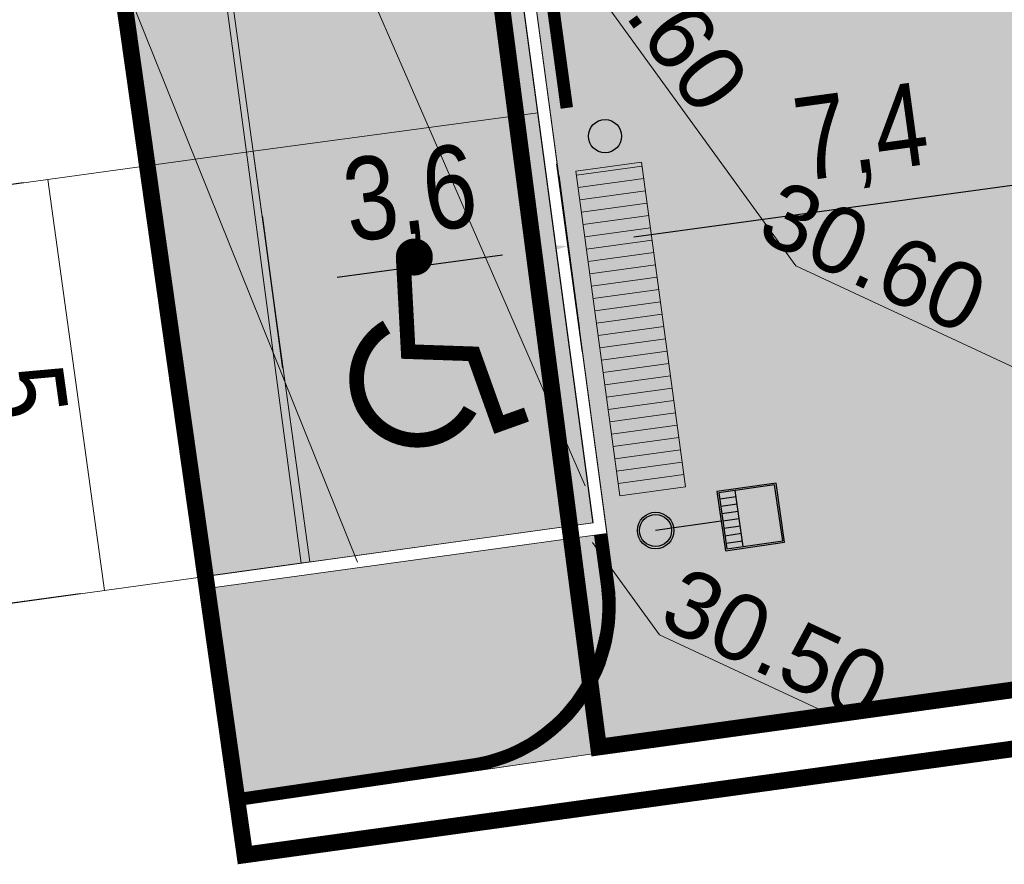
# Model space of a CAD drawing. Header units: metres. Extents: x 737835 to 905050, y 6570742 to 6590316.
# Tile 3 of 64: x 737973 to 737985, y 6589974 to 6589984. Entities that reach past the tile are written whole.
import ezdxf

# ---------------------------------------------------------------- set-up
doc = ezdxf.new("R2010")
doc.units = ezdxf.units.M
doc.header["$LTSCALE"] = 0.5
doc.linetypes.add('DASHED', pattern=[0.75, 0.5, -0.25])
doc.linetypes.add('TOOPIIR', pattern=[7, 6, -1])
for name, color, linetype, lineweight in [('AS_asfalttee sõiduauto', 9, 'Continuous', 0), ('AS_haljastus_muru', 63, 'Continuous', 5), ('AS_kattemärgistus', 8, 'Continuous', 9), ('AS_krundipiir', 1, 'Continuous', 30), ('AS_mõõdud', 7, 'Continuous', 0), ('AS_parkimine', 252, 'Continuous', 9), ('AS_sillutiskivi PK', 253, 'Continuous', 5), ('AS_teed', 7, 'Continuous', 13), ('AS_tänavavalgustid', 222, 'Continuous', 13), ('AS_töömaapiir PK', 6, 'Continuous', 13), ('AS_äärekivi 0cm', 7, 'Continuous', 13), ('AS_äärekivi 10cm', 7, 'Continuous', 13), ('AS_äärekivi 2cm', 7, 'Continuous', 13), ('TM-vertikaal', 5, 'Continuous', 35), ('TM-vertikaal-181548', 5, 'Continuous', 35)]:
    doc.layers.add(name, color=color, linetype=linetype, lineweight=lineweight)
doc.layers.add('AS_inventar', color=222, linetype='Continuous')
doc.layers.add('AS_valimoobel PK', color=7, linetype='Continuous')
doc.layers.add('TM-katend_asfalt_ST_t2', color=7, linetype='Continuous', lineweight=9, true_color=0xffcdcd)
doc.styles.add('Style-Arial Narrow', font='ARIALN.TTF')
doc.styles.add('TM_TXT', font='swissl.ttf')
doc.linetypes.add('kivi l0.8', pattern='A,0,[130,ltypeshp.shx,S=0.125,R=0,X=0,Y=0],-0.8', length=0.8)
doc.dimstyles.new('ISO-25', dxfattribs={"dimtxt": 2.5, "dimasz": 2.5, "dimexe": 1.25, "dimexo": 0.625, "dimtad": 1, "dimdec": 1, "dimtxsty": 'Standard', "dimcen": 2.5, "dimadec": 0, "dimazin": 0, "dimtfac": 1, "dimtdec": 1, "dimtmove": 0, "dimatfit": 3, "dimfxl": 1, "dimarcsym": 0})

# ---------------------------------------------------------------- blocks, each defined once
blk = doc.blocks.new('purre')
at = {"layer": 'AS_valimoobel PK', "lineweight": 13}
blk.add_lwpolyline([(539464.84, 6586946.053), (539465.64, 6586946.053), (539465.64, 6586942.103), (539464.84, 6586942.103), (539464.84, 6586946.053)], dxfattribs=at)
at = {"layer": 'AS_valimoobel PK', "color": 34, "linetype": 'Continuous', "lineweight": 0}
for points in [[(539464.84, 6586946.003), (539465.64, 6586946.003)], [(539464.84, 6586945.853), (539465.64, 6586945.853)], [(539464.84, 6586945.703), (539465.64, 6586945.703)], [(539464.84, 6586945.553), (539465.64, 6586945.553)], [(539464.84, 6586945.403), (539465.64, 6586945.403)], [(539464.84, 6586945.253), (539465.64, 6586945.253)], [(539464.84, 6586945.103), (539465.64, 6586945.103)], [(539464.84, 6586944.953), (539465.64, 6586944.953)], [(539464.84, 6586944.803), (539465.64, 6586944.803)], [(539464.84, 6586944.653), (539465.64, 6586944.653)], [(539464.84, 6586944.503), (539465.64, 6586944.503)], [(539464.84, 6586944.353), (539465.64, 6586944.353)], [(539464.84, 6586944.203), (539465.64, 6586944.203)], [(539464.84, 6586944.053), (539465.64, 6586944.053)], [(539464.84, 6586943.903), (539465.64, 6586943.903)], [(539464.84, 6586943.753), (539465.64, 6586943.753)], [(539464.84, 6586943.603), (539465.64, 6586943.603)], [(539464.84, 6586943.453), (539465.64, 6586943.453)], [(539464.84, 6586943.303), (539465.64, 6586943.303)], [(539464.84, 6586943.153), (539465.64, 6586943.153)], [(539464.84, 6586943.003), (539465.64, 6586943.003)], [(539464.84, 6586942.853), (539465.64, 6586942.853)], [(539464.84, 6586942.703), (539465.64, 6586942.703)], [(539464.84, 6586942.553), (539465.64, 6586942.553)], [(539464.84, 6586942.403), (539465.64, 6586942.403)], [(539464.84, 6586942.253), (539465.64, 6586942.253)]]:
    blk.add_lwpolyline(points, dxfattribs=at)
blk = doc.blocks.new('A$C1054690E')
at = {"layer": 'AS_kattemärgistus', "color": 8, "const_width": 0.177}
blk.add_lwpolyline([(0.406, -1.105), (0.19, -1.386), (0.907, -1.937), (0.691, -2.695), (1.752, -3.1)], dxfattribs=at)
blk.add_lwpolyline([(0.894, -3.035, -1.299531), (0.254, -1.769, -0.358805)], format="xyb", dxfattribs=at)
at = {"layer": 'AS_kattemärgistus', "color": 8, "const_width": 0.223}
blk.add_lwpolyline([(1.769, -3.082, -1), (1.83, -2.867, -1)], format="xyb", close=True, dxfattribs=at)
at = {"layer": 'AS_kattemärgistus', "color": 8}
blk.add_solid([(1.106, -2.759), (0.939, -2.695), (1.269, -2.185), (1.099, -2.137)], dxfattribs=at)
blk = doc.blocks.new('*D112')
at = {"layer": 'AS_mõõdud', "color": 0, "lineweight": -2, "transparency": 16777216}
for p, q in [((737987.372, 6589980.982), (737987.062, 6589983.25)), ((737980.066, 6589979.984), (737979.756, 6589982.253)), ((737980.684, 6589981.37), (737986.404, 6589982.151))]:
    blk.add_line(p, q, dxfattribs=at)
at = {"layer": 'AS_mõõdud', "color": 0, "transparency": 16777216}
for points in [[(737986.386, 6589982.283), (737986.422, 6589982.019), (737987.197, 6589982.259)], [(737980.666, 6589981.502), (737980.702, 6589981.238), (737979.891, 6589981.262)]]:
    blk.add_solid(points, dxfattribs=at)
at = {"layer": 'Defpoints', "color": 0, "transparency": 16777216}
for p in [(737987.197, 6589982.259), (737987.412, 6589980.684), (737980.106, 6589979.687)]:
    blk.add_point(p, dxfattribs=at)
at = {"layer": 'AS_mõõdud', "color": 0, "transparency": 16777216, "insert": (737983.436, 6589982.552), "char_height": 1, "attachment_point": 5, "rotation": 7.7757, "style": 'Style-Arial Narrow'}
blk.add_mtext('7,4', dxfattribs=at)
blk = doc.blocks.new('*D114')
at = {"layer": 'AS_mõõdud', "color": 0, "lineweight": -2, "transparency": 16777216}
for p, q in [((737979.78, 6589982.108), (737980.028, 6589980.271)), ((737976.201, 6589981.626), (737976.448, 6589979.789)), ((737977.108, 6589980.887), (737979.101, 6589981.155))]:
    blk.add_line(p, q, dxfattribs=at)
at = {"layer": 'AS_mõõdud', "color": 0, "transparency": 16777216}
for points in [[(737979.083, 6589981.288), (737979.119, 6589981.023), (737979.894, 6589981.262)], [(737977.09, 6589981.019), (737977.125, 6589980.755), (737976.315, 6589980.78)]]:
    blk.add_solid(points, dxfattribs=at)
at = {"layer": 'Defpoints', "color": 0, "transparency": 16777216}
for p in [(737979.74, 6589982.405), (737976.161, 6589981.923), (737979.894, 6589981.262)]:
    blk.add_point(p, dxfattribs=at)
at = {"layer": 'AS_mõõdud', "color": 0, "transparency": 16777216, "insert": (737977.997, 6589981.815), "char_height": 1, "attachment_point": 5, "rotation": 7.6729, "style": 'Style-Arial Narrow'}
blk.add_mtext('3,6', dxfattribs=at)
blk = doc.blocks.new('*D89')
at = {"layer": 'AS_mõõdud', "color": 0, "lineweight": -2, "transparency": 16777216}
for p, q in [((737973.321, 6589982.021), (737971.294, 6589981.741)), ((737972.394, 6589981.085), (737972.86, 6589977.717)), ((737974.006, 6589977.068), (737971.979, 6589976.788))]:
    blk.add_line(p, q, dxfattribs=at)
at = {"layer": 'AS_mõõdud', "color": 0, "transparency": 16777216}
for points in [[(737972.526, 6589981.104), (737972.262, 6589981.067), (737972.284, 6589981.878)], [(737972.992, 6589977.736), (737972.728, 6589977.699), (737972.969, 6589976.925)]]:
    blk.add_solid(points, dxfattribs=at)
at = {"layer": 'Defpoints', "color": 0, "transparency": 16777216}
for p in [(737973.618, 6589982.062), (737974.303, 6589977.109), (737972.969, 6589976.925)]:
    blk.add_point(p, dxfattribs=at)
at = {"layer": 'AS_mõõdud', "color": 0, "transparency": 16777216, "insert": (737973.329, 6589979.498), "char_height": 1, "attachment_point": 5, "rotation": 277.8747, "style": 'Style-Arial Narrow'}
blk.add_mtext('5', dxfattribs=at)

msp = doc.modelspace()

# ---------------------------------------------------------------- hatches: boundary and pattern name
at = {"layer": 'AS_asfalttee sõiduauto'}
h = msp.add_hatch(color=256, dxfattribs=at)
h.dxf.hatch_style = 1
h.paths.add_polyline_path([(737972.114, 6590011.181), (737975.646, 6590011.669), (737980.194, 6589977.924), (737976.779, 6589977.452), (737976.094, 6589982.405), (737972.8, 6590006.224)])
at = {"layer": 'AS_haljastus_muru'}
h = msp.add_hatch(color=256, dxfattribs=at)
h.dxf.hatch_style = 1
edge = h.paths.add_edge_path()
edge.add_line((737980.213, 6589977.776), (737980.295, 6589977.161))
edge.add_arc((737978.448, 6589976.918), 1.863, -81.0218, 7.5171, ccw=False)
edge.add_line((737978.739, 6589975.077), (737975.794, 6589974.642))
edge.add_line((737975.794, 6589974.642), (737975.452, 6589977.121))
edge.add_line((737975.452, 6589977.121), (737980.213, 6589977.776))
at = {"layer": 'AS_sillutiskivi PK'}
h = msp.add_hatch(dxfattribs=at)
h.set_pattern_fill('AR-HBONE', color=256, scale=0.003)
edge = h.paths.add_edge_path()
edge.add_line((737994.572, 6589989.499), (737988.348, 6589988.663))
edge.add_arc((737988.081, 6589990.645), 2, 187.773, 277.6572, ccw=False)
edge.add_line((737986.1, 6589990.374), (737984.328, 6590003.354))
edge.add_arc((737984.1, 6590005.843), 2.5, 100.3087, 275.2385, ccw=False)
edge.add_line((737983.652, 6590008.303), (737979.804, 6590036.782))
edge.add_line((737979.804, 6590036.782), (737976.995, 6590057.358))
edge.add_line((737976.995, 6590057.358), (737974.279, 6590077.254))
edge.add_line((737974.279, 6590077.254), (737970.762, 6590076.774))
edge.add_line((737970.762, 6590076.774), (737974.489, 6590049.471))
edge.add_arc((737972.508, 6590049.201), 2, -82.2264, 7.7736, ccw=False)
edge.add_line((737972.778, 6590047.219), (737970.89, 6590046.961))
edge.add_line((737970.89, 6590046.961), (737971.126, 6590045.206))
edge.add_line((737971.126, 6590045.206), (737971.536, 6590045.261))
edge.add_arc((737971.735, 6590043.774), 1.5, 7.774, 97.6236, ccw=False)
edge.add_line((737973.221, 6590043.977), (737977.392, 6590013.422))
edge.add_arc((737975.906, 6590013.219), 1.5, -82.222, 7.774, ccw=False)
edge.add_line((737976.109, 6590011.733), (737975.795, 6590011.69))
edge.add_line((737975.795, 6590011.69), (737977.399, 6589999.785))
edge.add_line((737977.399, 6589999.785), (737979.222, 6590000.03))
edge.add_arc((737979.489, 6589998.048), 2, 7.8368, 97.6753, ccw=False)
edge.add_line((737981.47, 6589998.321), (737982.92, 6589987.787))
edge.add_arc((737981.436, 6589987.583), 1.498, -82.2108, 7.8368, ccw=False)
edge.add_line((737981.639, 6589986.098), (737979.285, 6589985.781))
edge.add_line((737979.285, 6589985.781), (737980.444, 6589977.181))
edge.add_arc((737978.448, 6589976.918), 2.013, -81.0467, 7.5214, ccw=False)
edge.add_line((737978.761, 6589974.929), (737989.998, 6589976.573))
edge.add_arc((737989.722, 6589978.554), 2, 187.7736, 277.9533, ccw=False)
edge.add_line((737987.74, 6589978.283), (737987.133, 6589982.732))
edge.add_arc((737989.114, 6589983.003), 2, 97.9805, 187.7736, ccw=False)
edge.add_line((737988.837, 6589984.983), (737995.076, 6589985.858))
edge.add_line((737995.076, 6589985.858), (737994.572, 6589989.499))
at = {"layer": 'TM-katend_asfalt_ST_t2'}
h = msp.add_hatch(color=256, dxfattribs=at)
h.dxf.hatch_style = 1
h.paths.add_polyline_path([(737975.526, 6589977.279), (737976.779, 6589977.452), (737972.114, 6590011.181), (737970.745, 6590010.987)])

# ---------------------------------------------------------------- linework, layer by layer
at = {"layer": 'AS_asfalttee sõiduauto'}
msp.add_lwpolyline([(737972.114, 6590011.181), (737975.646, 6590011.669), (737980.194, 6589977.924), (737976.673, 6589977.438), (737976.013, 6589982.393), (737972.799, 6590006.228)], close=True, dxfattribs=at)
at = {"layer": 'AS_asfalttee sõiduauto', "color": 254, "true_color": 0xfeeab9}
msp.add_lwpolyline([(737975.526, 6589977.279), (737976.779, 6589977.452), (737972.114, 6590011.181), (737970.745, 6590010.987), (737975.526, 6589977.279)], dxfattribs=at)
at = {"layer": 'AS_inventar', "color": 222, "lineweight": 30}
msp.add_circle((737980.338, 6589982.585), 0.2, dxfattribs=at)
at = {"layer": 'AS_krundipiir', "lineweight": 35, "const_width": 0.2, "flags": 128}
msp.add_lwpolyline([(738030.83, 6590099.22), (737965.08, 6590090.16), (737977.76, 6589994.35), (737980.26, 6589975.22), (738046, 6589984.3), (738047.2, 6589985.75), (738039.73, 6590036.9)], close=True, dxfattribs=at)
at = {"layer": 'AS_parkimine'}
for p, q in [((737976.094, 6589982.405), (737979.529, 6589982.867)), ((737973.618, 6589982.062), (737976.094, 6589982.405)), ((737976.094, 6589982.405), (737976.779, 6589977.452)), ((737974.303, 6589977.109), (737973.618, 6589982.062))]:
    msp.add_line(p, q, dxfattribs=at)
msp.add_lwpolyline([(737971.141, 6589981.72), (737973.618, 6589982.062), (737974.303, 6589977.109), (737971.826, 6589976.767)], close=True, dxfattribs=at)
at = {"layer": 'AS_sillutiskivi PK', "color": 9}
msp.add_lwpolyline([(737973.221, 6590043.977), (737977.392, 6590013.422, -0.414193), (737976.109, 6590011.733), (737975.795, 6590011.69), (737977.399, 6589999.785), (737977.399, 6589999.785), (737979.222, 6590000.03, -0.413388), (737981.47, 6589998.321), (737982.92, 6589987.787, -0.414457), (737981.639, 6589986.098), (737979.285, 6589985.781), (737979.285, 6589985.781), (737980.444, 6589977.181, -0.406912), (737978.761, 6589974.929), (737989.998, 6589976.573, -0.415132), (737987.74, 6589978.283), (737987.133, 6589982.732, -0.413156), (737988.837, 6589984.983), (737995.076, 6589985.858), (737994.572, 6589989.499)], format="xyb", dxfattribs=at)
at = {"layer": 'AS_teed'}
msp.add_line((737989.998, 6589976.573), (737975.815, 6589974.498), dxfattribs=at)
at = {"layer": 'AS_tänavavalgustid', "color": 224, "lineweight": 30}
for p, q in [((737981.721, 6589978.215), (737981.919, 6589978.243)), ((737981.734, 6589978.125), (737981.932, 6589978.154)), ((737981.747, 6589978.036), (737981.945, 6589978.065)), ((737981.759, 6589977.947), (737981.957, 6589977.976)), ((737981.772, 6589977.858), (737981.97, 6589977.887)), ((737981.785, 6589977.769), (737981.983, 6589977.798)), ((737981.798, 6589977.68), (737981.996, 6589977.708))]:
    msp.add_line(p, q, dxfattribs=at)
for points in [[(737981.688, 6589978.301), (737981.791, 6589977.588), (737982.504, 6589977.691), (737982.401, 6589978.403)], [(737981.711, 6589978.284), (737981.808, 6589977.611), (737982.481, 6589977.707), (737982.384, 6589978.381)]]:
    msp.add_lwpolyline(points, close=True, dxfattribs=at)
for points in [[(737982.006, 6589977.639), (737981.909, 6589978.312)], [(737981.74, 6589977.944), (737980.948, 6589977.831)]]:
    msp.add_lwpolyline(points, dxfattribs=at)
for radius in [0.22, 0.193]:
    msp.add_circle((737980.948, 6589977.831), radius, dxfattribs=at)
at = {"layer": 'AS_töömaapiir PK', "color": 6, "linetype": 'TOOPIIR', "lineweight": 30, "ltscale": 0.5, "flags": 128}
msp.add_lwpolyline([(737963.827, 6590096.358, 0.2, 0.2, 0), (738033.37, 6590105.993, 0.2, 0.2, 0), (738033.37, 6590105.993, 0.2, 0.2, 0), (738033.37, 6590105.993, 0.2, 0.2, 0), (738033.37, 6590105.993, 0.2, 0.2, 0), (738033.37, 6590105.993, 0.2, 0.2, 0), (738033.37, 6590105.993, 0.2, 0.2, 0), (738033.37, 6590105.993, 0.2, 0.2, 0), (738033.37, 6590105.993, 0.2, 0.2, 0), (738049.31, 6589984.041, 0.2, 0.2, 0), (738049.31, 6589984.041, 0.2, 0.2, 0), (737975.994, 6589973.92, 0.2, 0.2, 0), (737970.689, 6590011.382, 0.2, 0.2, 0), (737975.201, 6590011.99, 0.2, 0.2, 0), (737963.896, 6590095.866, 0, 0, 0)], format="xyseb", dxfattribs=at)
at = {"layer": 'AS_äärekivi 0cm', "linetype": 'kivi l0.8', "ltscale": 0.6, "const_width": 0.15, "flags": 128}
msp.add_lwpolyline([(737980.287, 6589977.786), (737980.37, 6589977.171, -0.40684), (737978.75, 6589975.003), (737975.804, 6589974.572)], format="xyb", dxfattribs=at)
at = {"layer": 'AS_äärekivi 0cm'}
for points in [[(737980.213, 6589977.776), (737980.295, 6589977.161, -0.406764), (737978.739, 6589975.077), (737975.793, 6589974.646)], [(737980.361, 6589977.796), (737980.444, 6589977.181, -0.406912), (737978.761, 6589974.929), (737975.815, 6589974.498)]]:
    msp.add_lwpolyline(points, format="xyb", dxfattribs=at)
at = {"layer": 'AS_äärekivi 10cm'}
for p, q in [((737975.646, 6590011.67), (737980.192, 6589977.924)), ((737975.795, 6590011.69), (737980.361, 6589977.796)), ((737980.192, 6589977.924), (737974.303, 6589977.109)), ((737980.361, 6589977.796), (737975.452, 6589977.121))]:
    msp.add_line(p, q, dxfattribs=at)
at = {"layer": 'AS_äärekivi 2cm', "linetype": 'DASHED', "ltscale": 2, "const_width": 0.15, "flags": 128}
msp.add_lwpolyline([(737979.485, 6589985.811), (737979.877, 6589982.926)], dxfattribs=at)
at = {"layer": 'TM-vertikaal-181548', "color": 151, "lineweight": 9, "elevation": 30.6}
for points in [[(737977.354, 6589977.451), (737973.884, 6589986.069), (737967.436, 6589989.662), (737974.304, 6589995.053), (737976.524, 6590006.26)], [(737980.098, 6589978.371), (737975.269, 6589989.432), (737977.913, 6589995.45)]]:
    msp.add_lwpolyline(points, dxfattribs=at)
at = {"layer": 'TM-vertikaal-181548', "color": 151, "linetype": 'Continuous', "lineweight": 9, "flags": 128}
for points, elevation in [([(737979.132, 6589985.857), (737982.641, 6589981.023), (737987.877, 6589978.583)], 30.6), ([(737980.186, 6589977.688), (737980.996, 6589976.572), (737983.09, 6589975.597)], 30.5)]:
    msp.add_lwpolyline(points, dxfattribs=dict(at, elevation=elevation))

# ---------------------------------------------------------------- block references
at = {"layer": 'AS_kattemärgistus', "color": 8, "xscale": -1, "rotation": 252.1528492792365}
msp.add_blockref('A$C1054690E', (737980.318, 6589978.504), dxfattribs=at)
at = {"layer": 'AS_valimoobel PK', "rotation": 7.684514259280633}
msp.add_blockref('purre', (1084155.372, -9945.351), dxfattribs=at)

# ---------------------------------------------------------------- texts
at = {"layer": 'TM-vertikaal', "color": 151, "linetype": 'Continuous', "lineweight": 35, "char_height": 0.8, "attachment_point": 8, "style": 'TM_TXT'}
for s, insert, rotation in [('30.60', (737980.644, 6589983.919, 30.6), 305.9689), ('30.60', (737983.404, 6589980.761, 30.6), 335.0247), ('30.50', (737982.222, 6589976.095, 30.5), 335.0247)]:
    msp.add_mtext(s, dxfattribs=dict(at, insert=insert, rotation=rotation))

# ---------------------------------------------------------------- dimensions: what is measured, and where the dimension line sits
at = {"layer": 'AS_mõõdud'}
for p1, p2, distance, picture, middle in [((737980.106, 6589979.687), (737987.412, 6589980.684), 1.59, '*D112', (737983.436, 6589982.552)), ((737976.161, 6589981.923), (737979.74, 6589982.405), -1.153, '*D114', (737977.997, 6589981.815)), ((737973.618, 6589982.062), (737974.303, 6589977.109), -1.346, '*D89', (737973.329, 6589979.498))]:
    dim = msp.add_aligned_dim(p1=p1, p2=p2, distance=distance, dimstyle='ISO-25', override={"dimtxt": 1, "dimasz": 0.8, "dimexe": 1, "dimexo": 0.3, "dimgap": 0.2, "dimtxsty": 'Style-Arial Narrow', "dimtmove": 1}, dxfattribs=at)
    dim.commit()
    dim.dimension.update_dxf_attribs({"geometry": picture, "text_midpoint": middle})

doc.saveas('drawing.dxf')
